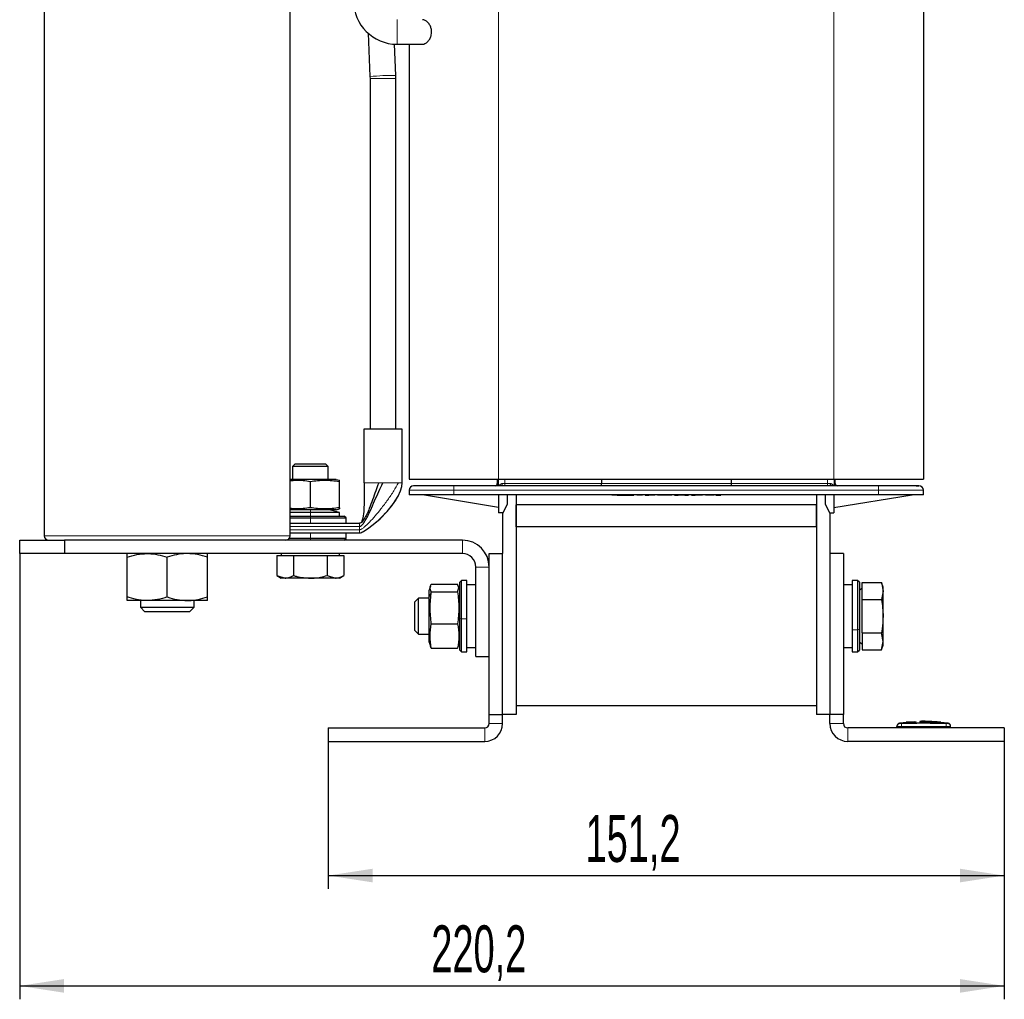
# Model space of a CAD drawing. Header units: millimetres. Extents: x 5 to 418, y 2 to 292.
# Tile 51 of 53: x 172 to 245, y 152 to 225. Entities that reach past the tile are written whole.
import ezdxf

# ---------------------------------------------------------------- set-up
doc = ezdxf.new("R2010")
doc.units = ezdxf.units.MM
doc.layers.add('SLD-0', color=7, linetype='Continuous')
doc.styles.add('SLDTEXTSTYLE0', font='TXT', dxfattribs={"width": 0.605})
doc.dimstyles.new('SLDDIMSTYLE0', dxfattribs={"dimtxt": 3.5, "dimasz": 3.302, "dimexe": 0, "dimexo": 0.0625, "dimgap": 0.875, "dimtad": 1, "dimlfac": 3, "dimrnd": 1e-09, "dimzin": 12, "dimdsep": 46, "dimtxsty": 'SLDTEXTSTYLE0', "dimsah": 1, "dimcen": 0.09, "dimadec": 0, "dimazin": 3, "dimtfac": 1, "dimtofl": 0, "dimtmove": 0, "dimatfit": 3, "dimfxl": 1, "dimfrac": 2, "dimtolj": 1, "dimtzin": 12, "dimarcsym": 0})

# ---------------------------------------------------------------- blocks, each defined once
blk = doc.blocks.new('_D_2')
at = {"layer": 'SLD-0', "color": 7}
for p, q in [((194.774, 171.038), (194.774, 160.038)), ((245.174, 171.038), (245.174, 160.038)), ((194.774, 161.038), (245.174, 161.038))]:
    blk.add_line(p, q, dxfattribs=at)
for points in [[(194.774, 161.038), (198.076, 160.53), (198.076, 161.546)], [(245.174, 161.038), (241.872, 161.546), (241.872, 160.53)]]:
    blk.add_solid(points, dxfattribs=at)
at = {"layer": 'SLD-0', "color": 7, "insert": (213.959, 165.55), "char_height": 3.5, "attachment_point": 1, "style": 'SLDTEXTSTYLE0'}
blk.add_mtext('151,2', dxfattribs=at)
blk = doc.blocks.new('_D_3')
at = {"layer": 'SLD-0', "color": 7}
for p, q in [((171.774, 185.038), (171.774, 151.813)), ((245.174, 171.038), (245.174, 151.813)), ((171.774, 152.813), (245.174, 152.813))]:
    blk.add_line(p, q, dxfattribs=at)
for points in [[(171.774, 152.813), (175.076, 152.305), (175.076, 153.321)], [(245.174, 152.813), (241.872, 153.321), (241.872, 152.305)]]:
    blk.add_solid(points, dxfattribs=at)
at = {"layer": 'SLD-0', "color": 7, "insert": (202.459, 157.325), "char_height": 3.5, "attachment_point": 1, "style": 'SLDTEXTSTYLE0'}
blk.add_mtext('220,2', dxfattribs=at)

msp = doc.modelspace()

# ---------------------------------------------------------------- linework, layer by layer
at = {"color": 7, "linetype": 'Continuous', "lineweight": 25}
for p, q in [((173.6077, 232.7047), (173.6077, 186.3714)), ((191.941, 186.3714), (191.941, 232.7047)), ((239.141, 227.7547), (239.141, 190.588)), ((197.7563, 223.8187), (197.888, 220.5927)), ((199.8197, 220.6716), (199.7243, 223.0099)), ((199.9077, 223.0047), (201.8012, 223.0047)), ((200.8077, 223.0047), (200.8077, 190.588)), ((197.888, 220.5927), (197.891, 220.4445)), ((197.891, 220.4445), (197.891, 194.3047)), ((199.8243, 220.4445), (199.8197, 220.6716)), ((199.8243, 194.3047), (199.8243, 220.4445)), ((197.441, 194.3047), (197.441, 190.3047)), ((200.2743, 194.3047), (197.441, 194.3047)), ((200.2743, 190.3047), (200.2743, 194.3047)), ((192.2743, 191.7047), (192.1077, 191.538)), ((194.6077, 191.7047), (192.2743, 191.7047)), ((194.7743, 191.538), (194.6077, 191.7047)), ((192.1077, 191.538), (192.1077, 190.5714)), ((194.7743, 191.538), (192.1077, 191.538)), ((194.7743, 190.5714), (194.7743, 191.538)), ((195.3743, 190.5714), (191.941, 190.5714)), ((193.441, 188.457), (193.441, 190.419)), ((195.3743, 190.5714), (195.6077, 190.5089)), ((195.6077, 190.419), (195.6077, 190.5089)), ((195.6077, 188.457), (195.6077, 190.419)), ((200.8077, 190.588), (207.4743, 190.588)), ((207.3743, 190.588), (207.3743, 190.2547)), ((207.4743, 190.588), (232.4743, 190.588)), ((215.141, 190.588), (215.141, 190.2547)), ((224.8077, 190.588), (224.8077, 190.2547)), ((232.4743, 190.588), (239.141, 190.588)), ((232.5743, 190.2547), (232.5743, 190.588)), ((200.8077, 189.7547), (200.8077, 189.4214)), ((204.141, 189.4214), (200.8077, 189.4214)), ((207.4743, 188.4714), (201.8077, 189.4214)), ((235.8077, 190.088), (204.141, 190.088)), ((235.8077, 189.4214), (204.141, 189.4214)), ((207.4743, 189.4214), (207.4743, 188.088)), ((208.141, 188.7547), (208.141, 189.4214)), ((208.7743, 189.4214), (208.7743, 173.038)), ((208.7743, 189.4214), (208.7743, 188.6714)), ((215.9127, 189.4214), (215.9127, 189.4047)), ((216.3236, 189.4047), (215.9127, 189.4047)), ((216.3236, 189.4214), (216.3236, 189.4047)), ((216.3236, 189.4047), (216.3908, 189.4047)), ((216.3908, 189.4047), (216.5924, 189.4047)), ((216.5924, 189.4047), (216.6884, 189.4047)), ((216.6884, 189.4047), (216.9236, 189.4047)), ((216.9236, 189.4047), (216.9908, 189.4047)), ((216.9908, 189.4047), (217.226, 189.4047)), ((217.226, 189.4047), (217.2913, 189.4047)), ((217.2913, 189.4047), (217.5601, 189.4047)), ((217.5601, 189.4047), (217.5601, 189.4214)), ((217.7752, 189.4214), (217.7752, 189.4047)), ((218.1915, 189.4047), (217.7752, 189.4047)), ((218.1915, 189.4214), (218.1915, 189.4047)), ((218.4065, 189.4214), (218.4065, 189.4047)), ((218.4065, 189.4047), (218.6753, 189.4047)), ((219.117, 189.4047), (218.6753, 189.4047)), ((219.117, 189.4214), (219.117, 189.4047)), ((219.332, 189.4214), (219.332, 189.4047)), ((219.7544, 189.4047), (219.332, 189.4047)), ((219.7544, 189.4214), (219.7544, 189.4047)), ((219.9618, 189.4047), (219.7544, 189.4047)), ((219.9618, 189.4214), (219.9618, 189.4047)), ((220.3842, 189.4047), (219.9618, 189.4047)), ((220.3842, 189.4214), (220.3842, 189.4047)), ((220.5993, 189.4214), (220.5993, 189.4047)), ((220.5993, 189.4047), (220.8681, 189.4047)), ((221.3673, 189.4047), (220.8681, 189.4047)), ((221.3673, 189.4047), (221.6362, 189.4047)), ((221.6362, 189.4047), (221.6362, 189.4214)), ((221.8512, 189.4214), (221.8512, 189.4047)), ((221.8512, 189.4047), (222.12, 189.4047)), ((222.673, 189.4047), (222.12, 189.4047)), ((222.673, 189.4214), (222.673, 189.4047)), ((222.8881, 189.4214), (222.8881, 189.4047)), ((223.3105, 189.4047), (222.8881, 189.4047)), ((223.3105, 189.4214), (223.3105, 189.4047)), ((223.5486, 189.4047), (223.3105, 189.4047)), ((223.5486, 189.4214), (223.5486, 189.4047)), ((223.6643, 189.4047), (223.6643, 189.4214)), ((223.6643, 189.4047), (223.6843, 189.4047)), ((223.6843, 189.4047), (223.6843, 189.4214)), ((223.6843, 189.4047), (223.7709, 189.4047)), ((223.7709, 189.4047), (223.7709, 189.4214)), ((223.7709, 189.4047), (223.8509, 189.4047)), ((223.8509, 189.4047), (223.8509, 189.4214)), ((223.8509, 189.4047), (223.9309, 189.4047)), ((223.9309, 189.4047), (223.9309, 189.4214)), ((223.9309, 189.4047), (224.0176, 189.4047)), ((224.0176, 189.4047), (224.0176, 189.4214)), ((224.0176, 189.4047), (224.0376, 189.4047)), ((224.0376, 189.4047), (224.0376, 189.4214)), ((231.1743, 189.4214), (231.1743, 173.038)), ((231.1743, 189.4214), (231.1743, 188.6714)), ((231.8077, 189.4214), (231.8077, 188.7547)), ((232.4743, 189.4214), (232.4743, 188.088)), ((232.4743, 188.4714), (238.3077, 189.4214)), ((239.141, 189.4214), (235.8077, 189.4214)), ((239.141, 189.4214), (239.141, 189.7547)), ((207.8077, 188.088), (208.141, 188.7547)), ((208.7743, 187.038), (208.7743, 188.6714)), ((231.1743, 188.6714), (208.7743, 188.6714)), ((231.1743, 187.038), (231.1743, 188.6714)), ((231.8077, 188.7547), (232.141, 188.088)), ((192.041, 188.3047), (191.941, 188.2786)), ((195.3743, 188.3047), (191.941, 188.3047)), ((193.441, 188.1047), (191.941, 188.1047)), ((195.6077, 188.1047), (193.441, 188.1047)), ((195.6077, 188.1047), (194.841, 188.3047)), ((195.3743, 188.3047), (195.6077, 188.3672)), ((195.6077, 188.457), (195.6077, 188.3674)), ((195.6077, 187.838), (195.6077, 188.1047)), ((207.8077, 188.088), (207.4743, 188.088)), ((207.7743, 188.088), (207.7743, 185.038)), ((232.141, 188.088), (232.4743, 188.088)), ((232.1743, 188.088), (232.1743, 185.038)), ((191.941, 187.838), (193.441, 187.838)), ((191.941, 187.7047), (193.441, 187.7047)), ((191.941, 187.3047), (192.0185, 187.3047)), ((192.0185, 187.3047), (193.441, 187.3047)), ((193.441, 187.838), (195.9743, 187.838)), ((193.441, 187.7047), (196.1077, 187.7047)), ((193.441, 187.3047), (194.8635, 187.3047)), ((194.8635, 187.3047), (197.1077, 187.3047)), ((196.1077, 187.7047), (195.9743, 187.838)), ((196.1077, 187.3047), (196.1077, 187.7047)), ((192.0185, 186.5714), (191.941, 186.5714)), ((193.441, 186.5714), (192.0185, 186.5714)), ((194.8635, 186.5714), (193.441, 186.5714)), ((197.1077, 186.5714), (194.8635, 186.5714)), ((196.1077, 186.1714), (196.1077, 186.5714)), ((231.1743, 187.038), (208.7743, 187.038)), ((208.7743, 187.038), (208.7743, 173.7047)), ((231.1743, 187.038), (231.1743, 173.7047)), ((171.7743, 185.038), (171.7743, 186.038)), ((171.7743, 186.038), (175.1077, 186.038)), ((175.1077, 186.038), (175.1077, 185.038)), ((204.7743, 186.038), (175.1077, 186.038)), ((193.441, 186.1714), (191.8743, 186.1714)), ((196.1077, 186.1714), (193.441, 186.1714)), ((195.9743, 186.038), (196.1077, 186.1714)), ((175.1077, 185.038), (171.7743, 185.038)), ((204.7743, 185.038), (175.1077, 185.038)), ((191.2743, 185.038), (191.2743, 184.9047)), ((195.6077, 184.9047), (195.6077, 185.038)), ((206.7743, 173.038), (206.7743, 185.038)), ((206.7743, 185.038), (207.7743, 185.038)), ((207.7743, 173.038), (207.7743, 185.038)), ((232.1743, 185.038), (232.1743, 173.038)), ((233.1743, 185.038), (232.1743, 185.038)), ((233.1743, 185.038), (233.1743, 173.038)), ((179.7743, 181.806), (179.7743, 184.7701)), ((182.7743, 181.806), (182.7743, 184.7701)), ((185.7743, 181.806), (185.7743, 184.7701)), ((190.9391, 184.9047), (190.9391, 183.3982)), ((190.9391, 184.9047), (191.5646, 184.9047)), ((191.5646, 184.9047), (192.1901, 184.9047)), ((192.1901, 184.9047), (192.1901, 183.3982)), ((192.1901, 184.9047), (193.441, 184.9047)), ((193.441, 184.9047), (194.6919, 184.9047)), ((194.6919, 184.9047), (194.6919, 183.3982)), ((194.6919, 184.9047), (195.3174, 184.9047)), ((195.3174, 184.9047), (195.9428, 184.9047)), ((195.9428, 184.9047), (195.9428, 183.3982)), ((205.7743, 177.3714), (205.7743, 184.038)), ((190.9391, 183.3982), (191.2743, 183.2047)), ((190.9391, 183.3982), (191.5646, 183.2047)), ((191.5646, 183.2047), (191.2743, 183.2047)), ((193.441, 183.2047), (191.5646, 183.2047)), ((195.3174, 183.2047), (193.441, 183.2047)), ((194.6919, 183.3982), (195.3174, 183.2047)), ((195.6077, 183.2047), (195.3174, 183.2047)), ((195.6077, 183.2047), (195.9428, 183.3982)), ((204.7077, 183.038), (204.5743, 182.9047)), ((204.5743, 180.1886), (204.5743, 182.9047)), ((205.1077, 183.038), (204.7077, 183.038)), ((204.7077, 180.179), (204.7077, 183.038)), ((205.1077, 180.179), (205.1077, 183.038)), ((234.241, 183.038), (233.841, 183.038)), ((233.841, 183.038), (233.841, 179.3499)), ((234.3743, 182.9047), (234.241, 183.038)), ((234.241, 183.038), (234.241, 179.3499)), ((234.3743, 182.9047), (234.3743, 179.401)), ((234.5743, 182.8732), (236.019, 182.8732)), ((234.5743, 181.6223), (234.5743, 182.8732)), ((236.141, 182.538), (236.019, 182.8732)), ((236.019, 182.8732), (236.141, 182.2478)), ((202.3871, 182.6012), (202.3077, 182.3047)), ((202.3077, 182.2543), (202.3077, 182.3047)), ((202.3077, 181.7826), (202.3077, 182.2543)), ((202.46, 182.7654), (204.422, 182.7654)), ((202.46, 182.1976), (204.422, 182.1976)), ((204.5118, 182.4815), (204.422, 182.7654)), ((204.422, 182.1976), (204.5118, 182.4815)), ((204.5743, 182.3047), (204.4956, 182.5986)), ((205.7743, 182.7047), (205.1077, 182.7047)), ((233.841, 182.7047), (233.1743, 182.7047)), ((234.5743, 182.4252), (234.3743, 182.3097)), ((236.141, 182.2478), (236.019, 181.6223)), ((236.141, 182.2478), (236.141, 182.538)), ((236.141, 180.3714), (236.141, 182.2478)), ((181.2743, 181.538), (179.7743, 181.538)), ((180.7743, 181.538), (180.7743, 181.038)), ((184.2743, 181.538), (181.2743, 181.538)), ((185.7743, 181.538), (184.2743, 181.538)), ((184.7743, 181.038), (184.7743, 181.538)), ((201.4967, 181.7047), (201.241, 181.449)), ((201.241, 179.2937), (201.241, 181.449)), ((202.3077, 181.7047), (201.4967, 181.7047)), ((201.4967, 179.038), (201.4967, 181.7047)), ((202.3077, 178.438), (202.3077, 181.7826)), ((234.5743, 181.6223), (236.019, 181.6223)), ((234.5743, 179.1204), (234.5743, 181.6223)), ((180.7743, 181.038), (181.1077, 180.7047)), ((180.7743, 181.038), (184.7743, 181.038)), ((184.441, 180.7047), (181.1077, 180.7047)), ((184.441, 180.7047), (184.7743, 181.038)), ((204.5743, 177.838), (204.5743, 180.1886)), ((204.7077, 177.7047), (204.7077, 180.179)), ((205.1077, 177.7047), (205.1077, 180.179)), ((236.141, 178.495), (236.141, 180.3714)), ((201.241, 179.2937), (201.4967, 179.038)), ((202.46, 179.8036), (204.422, 179.8036)), ((233.841, 179.3499), (233.841, 177.7047)), ((234.241, 179.3499), (234.241, 177.7047)), ((234.3743, 179.401), (234.3743, 177.838)), ((234.5743, 179.1204), (236.019, 179.1204)), ((234.5743, 179.1204), (234.5743, 177.8695)), ((236.141, 178.495), (236.019, 179.1204)), ((201.4967, 179.038), (202.3077, 179.038)), ((202.3077, 178.438), (202.3871, 178.1415)), ((204.4949, 178.1415), (204.5743, 178.438)), ((234.3743, 178.433), (234.5743, 178.3176)), ((236.019, 177.8695), (236.141, 178.495)), ((236.141, 178.2047), (236.141, 178.495)), ((202.46, 177.9773), (202.4065, 178.1467)), ((202.46, 177.9773), (204.422, 177.9773)), ((204.422, 177.9773), (204.4756, 178.1467)), ((204.5743, 177.838), (204.7077, 177.7047)), ((204.7077, 177.7047), (205.1077, 177.7047)), ((205.1077, 178.038), (205.7743, 178.038)), ((233.1743, 178.038), (233.841, 178.038)), ((233.841, 177.7047), (234.241, 177.7047)), ((234.241, 177.7047), (234.3743, 177.838)), ((234.5743, 177.8695), (236.019, 177.8695)), ((236.019, 177.8695), (236.141, 178.2047)), ((205.7743, 177.3714), (206.7743, 177.3714)), ((208.7743, 173.7047), (231.1743, 173.7047)), ((206.7743, 173.038), (207.7743, 173.038)), ((206.7743, 172.3714), (206.7743, 173.038)), ((207.7743, 172.3714), (207.7743, 173.038)), ((208.7743, 173.038), (207.7743, 173.038)), ((232.1743, 173.038), (231.1743, 173.038)), ((233.1743, 173.038), (232.1743, 173.038)), ((232.1743, 172.3714), (232.1743, 173.038)), ((233.1743, 172.3714), (233.1743, 173.038)), ((238.4842, 172.504), (237.8655, 172.4665)), ((238.5932, 172.4969), (237.9606, 172.4672)), ((238.8602, 172.4955), (240.2973, 172.4756)), ((240.4348, 172.4718), (239.8169, 172.5068)), ((194.7743, 172.038), (206.441, 172.038)), ((194.7743, 172.038), (194.7743, 171.038)), ((245.1743, 172.038), (233.5077, 172.038)), ((237.1743, 172.038), (237.1743, 172.142)), ((237.8822, 172.4372), (237.355, 172.3961)), ((238.5922, 172.4516), (237.8813, 172.4223)), ((237.8813, 172.4437), (238.5922, 172.4516)), ((237.8813, 172.4437), (237.8813, 172.437)), ((237.8813, 172.3996), (237.8813, 172.3929)), ((239.0927, 172.4593), (240.4191, 172.4469)), ((240.4191, 172.4249), (239.0927, 172.4593)), ((240.4191, 172.4402), (239.4955, 172.4488)), ((240.9937, 172.3961), (240.418, 172.4409)), ((240.4191, 172.4469), (240.4191, 172.4402)), ((240.4191, 172.4008), (240.4191, 172.3941)), ((241.1743, 172.038), (241.1743, 172.142)), ((245.1743, 172.038), (245.1743, 171.038)), ((194.7743, 171.038), (206.441, 171.038)), ((245.1743, 171.038), (233.5077, 171.038))]:
    msp.add_line(p, q, dxfattribs=at)
at = {"color": 7, "linetype": 'Continuous', "lineweight": 18}
for p, q in [((207.4743, 227.7547), (207.4743, 190.588)), ((232.4743, 227.7547), (232.4743, 190.588)), ((199.9077, 223.9214), (199.9077, 224.838)), ((199.9077, 223.0047), (199.9077, 223.9214)), ((197.891, 220.4445), (199.8243, 220.4445)), ((197.441, 190.3047), (197.4989, 190.3047)), ((198.5382, 190.3047), (198.8577, 190.3047)), ((200.0038, 190.3047), (200.0632, 190.3047)), ((207.3743, 190.2547), (207.4478, 190.2547)), ((207.4478, 190.2547), (207.462, 190.1093)), ((207.462, 190.588), (207.462, 190.1093)), ((207.7459, 190.2547), (207.951, 190.2547)), ((207.951, 190.2547), (207.951, 190.588)), ((207.951, 190.2547), (215.141, 190.2547)), ((215.141, 190.2547), (224.8077, 190.2547)), ((224.8077, 190.2547), (231.9977, 190.2547)), ((231.9977, 190.588), (231.9977, 190.2547)), ((231.9977, 190.2547), (232.2027, 190.2547)), ((232.4866, 190.588), (232.4866, 190.1093)), ((232.4866, 190.1093), (232.5009, 190.2547)), ((232.5009, 190.2547), (232.5743, 190.2547)), ((204.141, 189.7547), (200.8077, 189.7547)), ((204.141, 189.7547), (204.141, 190.088)), ((204.141, 189.7547), (235.8077, 189.7547)), ((204.141, 189.4214), (204.141, 189.7547)), ((216.3908, 189.4214), (216.3908, 189.4047)), ((216.5924, 189.4047), (216.5924, 189.4214)), ((216.6884, 189.4214), (216.6884, 189.4047)), ((216.9236, 189.4047), (216.9236, 189.4214)), ((216.9908, 189.4214), (216.9908, 189.4047)), ((217.226, 189.4047), (217.226, 189.4214)), ((217.2913, 189.4214), (217.2913, 189.4047)), ((218.6753, 189.4047), (218.6753, 189.4214)), ((220.8681, 189.4047), (220.8681, 189.4214)), ((221.3673, 189.4214), (221.3673, 189.4047)), ((222.12, 189.4047), (222.12, 189.4214)), ((235.8077, 189.7547), (235.8077, 190.088)), ((239.141, 189.7547), (235.8077, 189.7547)), ((235.8077, 189.7547), (235.8077, 189.4214)), ((193.441, 188.3047), (193.441, 188.1047)), ((193.441, 188.1047), (193.441, 187.838)), ((193.441, 187.838), (193.441, 187.7047)), ((193.441, 187.3047), (193.441, 187.7047)), ((191.941, 187.0603), (197.1077, 187.0603)), ((191.941, 186.8158), (197.1077, 186.8158)), ((193.441, 186.5714), (193.441, 186.1714)), ((197.1077, 186.8158), (197.1077, 187.0603)), ((173.6077, 186.3714), (182.7743, 186.3714)), ((182.7743, 186.3714), (191.941, 186.3714)), ((193.441, 186.038), (193.441, 186.1714)), ((204.7743, 185.038), (204.7743, 186.038)), ((206.7743, 184.038), (205.7743, 184.038)), ((202.3077, 181.7826), (202.46, 182.1976)), ((204.5743, 182.2543), (204.5118, 182.4815)), ((204.5743, 180.1886), (204.7077, 180.179)), ((205.1077, 180.179), (204.7077, 180.179)), ((233.841, 179.3499), (234.241, 179.3499)), ((234.3743, 179.401), (234.241, 179.3499)), ((206.441, 171.038), (206.441, 172.038)), ((206.7743, 172.3714), (207.7743, 172.3714)), ((232.1743, 172.3714), (233.1743, 172.3714)), ((233.5077, 172.038), (233.5077, 171.038)), ((237.5049, 172.3753), (237.5077, 172.142)), ((237.5077, 172.038), (237.5077, 172.142)), ((240.8437, 172.3753), (240.841, 172.142)), ((240.841, 172.038), (240.841, 172.142)), ((240.945, 172.3753), (240.9721, 172.399))]:
    msp.add_line(p, q, dxfattribs=at)
at = {"color": 7, "linetype": 'Continuous', "lineweight": 25, "flags": 128}
msp.add_lwpolyline([(197.1722, 186.5822), (197.1704, 186.5817), (197.1995, 186.5908), (197.2787, 186.6228), (197.3457, 186.6556), (197.4372, 186.706), (197.4937, 186.7396), (197.5583, 186.7799), (197.7136, 186.8838), (198.1247, 187.1943), (198.6355, 187.6402), (199.1726, 188.1872), (199.6462, 188.7708), (199.9827, 189.306), (200.168, 189.7254), (200.2511, 190.0432), (200.2743, 190.3047), (200.2743, 190.3047)], dxfattribs=at)
at = {"color": 7, "linetype": 'Continuous', "lineweight": 18, "flags": 128}
for points in [[(207.4603, 190.088), (207.4609, 190.0926), (207.462, 190.1093)], [(207.6739, 190.088), (207.688, 190.0912), (207.7015, 190.1007), (207.7139, 190.1161), (207.7248, 190.1369), (207.7338, 190.1621), (207.7404, 190.1909), (207.7445, 190.2222), (207.7459, 190.2547)], [(232.2027, 190.2547), (232.2041, 190.2222), (232.2082, 190.1909), (232.2149, 190.1621), (232.2238, 190.1369), (232.2347, 190.1161), (232.2472, 190.1007), (232.2607, 190.0912), (232.2747, 190.088)], [(232.4866, 190.1093), (232.4877, 190.0926), (232.4884, 190.088)]]:
    msp.add_lwpolyline(points, dxfattribs=at)
at = {"color": 7, "linetype": 'Continuous', "lineweight": 25}
for centre, radius, start, end in [((199.9077, 226.2547), 3.25, 180, 270), ((207.2077, 190.2547), 0.1667, 270, 0), ((232.741, 190.2547), 0.1667, 180, 270), ((201.141, 189.7547), 0.3333, 90, 180), ((238.8077, 189.7547), 0.3333, 0, 90), ((173.941, 186.3714), 0.3333, 180, 270), ((191.6077, 186.3714), 0.3333, 270, 0), ((204.7743, 184.038), 2, 0, 90), ((204.7743, 184.038), 1, 0, 90), ((206.441, 172.3714), 1.3333, 270, 0), ((206.441, 172.3714), 0.3333, 270, 0), ((233.5077, 172.3714), 1.3333, 180, 270), ((233.5077, 172.3714), 0.3333, 180, 270), ((237.4077, 172.1678), 0.2333, 97.642337, 180), ((240.941, 172.1678), 0.2333, 360, 82.373112)]:
    msp.add_arc(centre, radius, start, end, dxfattribs=at)
at = {"color": 7, "linetype": 'Continuous', "lineweight": 18}
for centre, radius, start, end in [((199.4646, 205.6632), 15.0126, 88.644677, 96.028382), ((207.2811, 190.2547), 0.1666, 270.007482, 0.00748), ((206.0311, 190.2131), 1.9203, 356.267138, 1.242722), ((233.9175, 190.2131), 1.9203, 178.757278, 183.732862), ((232.6675, 190.2547), 0.1666, 179.99252, 269.992518), ((237.4076, 172.142), 0.2333, 90.989679, 179.997938), ((240.941, 172.142), 0.2333, 0.002064, 89.009565)]:
    msp.add_arc(centre, radius, start, end, dxfattribs=at)
at = {"color": 7, "linetype": 'Continuous', "lineweight": 25}
for centre, start_param, end_param in [((215.1392, 190.2547), 3.1415927, 4.712389), ((224.8095, 190.2547), 1.5707963, 3.1415927)]:
    msp.add_ellipse(centre, major_axis=(0, 0.1667), ratio=0.0108683, start_param=start_param, end_param=end_param, dxfattribs=at)
for points, knots in [([(202.4806, 223.9214), (202.4742, 224.0071), (202.4614, 224.1783), (202.3606, 224.4302), (202.2065, 224.6441), (202.0047, 224.806), (201.8707, 224.8233), (201.801, 224.8322)], [0, 0, 0, 0, 0.1593255, 0.3179194, 0.5365865, 0.7591802, 1, 1, 1, 1]), ([(201.8012, 223.0109), (201.8622, 223.0174), (201.9999, 223.032), (202.207, 223.1953), (202.3707, 223.4307), (202.4647, 223.6799), (202.4756, 223.8456), (202.4806, 223.9214)], [0, 0, 0, 0, 0.2120057, 0.479074, 0.6917559, 0.859171, 1, 1, 1, 1]), ([(191.941, 190.4743), (192.0799, 190.489), (192.5799, 190.542), (193.0799, 190.4706), (193.441, 190.419)], [0, 0, 0, 0, 0.2777704, 1, 1, 1, 1]), ([(193.441, 190.419), (193.8021, 190.4639), (194.5243, 190.5538), (195.2465, 190.4639), (195.6077, 190.419)], [0, 0, 0, 0, 0.4999949, 1, 1, 1, 1]), ([(197.4416, 190.3047), (197.4547, 189.5995), (197.4719, 188.6721), (197.3846, 187.6944), (197.2739, 187.4299), (197.2263, 187.3588), (197.1781, 187.3209), (197.1378, 187.3065), (197.1177, 187.3053), (197.1077, 187.3047)], [0, 0, 0, 0, 0.6834896, 0.8988382, 0.9325408, 0.9592069, 0.9806398, 0.9903634, 1, 1, 1, 1]), ([(197.1077, 187.0603), (197.127, 187.0627), (197.1695, 187.0681), (197.2294, 187.104), (197.3498, 187.2062), (197.5096, 187.4393), (197.7128, 187.811), (197.9562, 188.3298), (198.2312, 188.9571), (198.5263, 189.6443), (198.7519, 190.0939), (198.8577, 190.3047)], [0, 0, 0, 0, 0.01487924, 0.0325481, 0.054008, 0.14240616, 0.2626605, 0.40546694, 0.61323396, 0.81871395, 1, 1, 1, 1]), ([(198.5382, 190.3047), (198.4645, 190.1068), (198.307, 189.6844), (198.0826, 189.0473), (197.8645, 188.469), (197.6614, 187.9921), (197.4848, 187.6505), (197.3392, 187.4369), (197.2261, 187.3442), (197.1679, 187.3116), (197.1268, 187.3069), (197.1077, 187.3047)], [0, 0, 0, 0, 0.1795622, 0.3833626, 0.5901262, 0.7327213, 0.8532939, 0.9428217, 0.9650165, 0.9837174, 1, 1, 1, 1]), ([(204.141, 190.088), (203.7636, 190.088), (203.1831, 190.088), (202.4846, 190.088), (202.004, 190.088), (201.6168, 190.088), (201.2427, 190.088), (201.1811, 190.088), (201.141, 190.088)], [0, 0, 0, 0, 0.2394568, 0.3683607, 0.5, 0.6316393, 0.7605432, 1, 1, 1, 1]), ([(238.8077, 190.088), (238.7676, 190.088), (238.7059, 190.088), (238.3318, 190.088), (237.9447, 190.088), (237.464, 190.088), (236.7656, 190.088), (236.185, 190.088), (235.8077, 190.088)], [0, 0, 0, 0, 0.23945684, 0.36836066, 0.5, 0.63163934, 0.76054316, 1, 1, 1, 1]), ([(238.5976, 190.088), (238.6026, 190.088), (238.643, 190.088), (238.7008, 190.088), (238.7854, 190.088), (238.7989, 190.088), (238.8077, 190.088)], [0, 0, 0, 0, 0.03536426, 0.28654184, 0.53804962, 1, 1, 1, 1]), ([(238.5976, 190.088), (238.6026, 190.088), (238.643, 190.088), (238.7008, 190.088), (238.7854, 190.088), (238.7989, 190.088), (238.8077, 190.088)], [0, 0, 0, 0, 0.0353643, 0.2865418, 0.5380496, 1, 1, 1, 1]), ([(238.5976, 190.088), (238.6026, 190.088), (238.643, 190.088), (238.7008, 190.088), (238.7854, 190.088), (238.7989, 190.088), (238.8077, 190.088)], [0, 0, 0, 0, 0.0353643, 0.2865418, 0.5380496, 1, 1, 1, 1]), ([(238.5976, 190.088), (238.6026, 190.088), (238.643, 190.088), (238.7008, 190.088), (238.7854, 190.088), (238.7989, 190.088), (238.8077, 190.088)], [0, 0, 0, 0, 0.0353643, 0.2865418, 0.5380496, 1, 1, 1, 1]), ([(193.441, 188.457), (193.0799, 188.4055), (192.5799, 188.3341), (192.0799, 188.3871), (191.941, 188.4018)], [0, 0, 0, 0, 0.7222148, 1, 1, 1, 1]), ([(195.6077, 188.457), (195.2465, 188.4121), (194.5243, 188.3223), (193.8021, 188.4121), (193.441, 188.457)], [0, 0, 0, 0, 0.4999949, 1, 1, 1, 1]), ([(179.7743, 184.7701), (180.0179, 184.845), (180.5096, 184.9961), (181.0179, 185.024), (181.2743, 185.038)], [0, 0, 0, 0, 0.495458, 1, 1, 1, 1]), ([(179.7743, 184.7701), (179.7743, 184.8047), (179.7743, 184.9625), (179.7743, 185.0049), (179.7743, 185.038)], [0, 0, 0, 0, 0.2189524, 1, 1, 1, 1]), ([(181.2743, 185.038), (181.3099, 185.0377), (181.5791, 185.0353), (182.0868, 184.9768), (182.5438, 184.8394), (182.7743, 184.7701)], [0, 0, 0, 0, 0.07009, 0.5307844, 1, 1, 1, 1]), ([(184.2743, 185.038), (184.2388, 185.0377), (183.9695, 185.0353), (183.4619, 184.9768), (183.0049, 184.8394), (182.7743, 184.7701)], [0, 0, 0, 0, 0.07009, 0.5307844, 1, 1, 1, 1]), ([(185.7743, 184.7701), (185.5307, 184.845), (185.039, 184.9961), (184.5308, 185.024), (184.2743, 185.038)], [0, 0, 0, 0, 0.495458, 1, 1, 1, 1]), ([(185.7743, 184.7701), (185.7743, 184.8047), (185.7743, 184.9625), (185.7743, 185.0049), (185.7743, 185.038)], [0, 0, 0, 0, 0.2189524, 1, 1, 1, 1]), ([(191.5646, 183.2047), (191.5794, 183.2049), (191.7906, 183.2077), (191.9976, 183.3064), (192.1901, 183.3982)], [0, 0, 0, 0, 0.0702148, 1, 1, 1, 1]), ([(192.1901, 183.3982), (192.2714, 183.3754), (192.6786, 183.2611), (193.1021, 183.2298), (193.441, 183.2047)], [0, 0, 0, 0, 0.1997433, 1, 1, 1, 1]), ([(193.441, 183.2047), (193.5354, 183.2067), (193.9586, 183.2155), (194.3713, 183.3183), (194.6919, 183.3982)], [0, 0, 0, 0, 0.22301872, 1, 1, 1, 1]), ([(195.3174, 183.2047), (195.3322, 183.2049), (195.5434, 183.2077), (195.7504, 183.3064), (195.9428, 183.3982)], [0, 0, 0, 0, 0.0702148, 1, 1, 1, 1]), ([(202.46, 182.1976), (202.415, 182.2924), (202.3253, 182.4817), (202.4151, 182.6709), (202.46, 182.7654)], [0, 0, 0, 0, 0.5008729, 1, 1, 1, 1]), ([(202.46, 179.8036), (202.4151, 180.2026), (202.3253, 181.0006), (202.4151, 181.7986), (202.46, 182.1976)], [0, 0, 0, 0, 0.4999949, 1, 1, 1, 1]), ([(204.422, 182.1976), (204.4669, 181.7986), (204.5567, 181.0006), (204.4669, 180.2026), (204.422, 179.8036)], [0, 0, 0, 0, 0.4999949, 1, 1, 1, 1]), ([(181.2743, 181.538), (181.2388, 181.5384), (180.9695, 181.5408), (180.4619, 181.5993), (180.0049, 181.7367), (179.7743, 181.806)], [0, 0, 0, 0, 0.07009, 0.5307844, 1, 1, 1, 1]), ([(179.7743, 181.538), (179.7743, 181.5711), (179.7743, 181.6135), (179.7743, 181.7714), (179.7743, 181.806)], [0, 0, 0, 0, 0.7810476, 1, 1, 1, 1]), ([(182.7743, 181.806), (182.5307, 181.7311), (182.039, 181.5799), (181.5308, 181.5521), (181.2743, 181.538)], [0, 0, 0, 0, 0.495458, 1, 1, 1, 1]), ([(182.7743, 181.806), (183.0179, 181.7311), (183.5096, 181.5799), (184.0179, 181.5521), (184.2743, 181.538)], [0, 0, 0, 0, 0.495458, 1, 1, 1, 1]), ([(184.2743, 181.538), (184.3099, 181.5384), (184.5791, 181.5408), (185.0868, 181.5993), (185.5438, 181.7367), (185.7743, 181.806)], [0, 0, 0, 0, 0.07009, 0.5307844, 1, 1, 1, 1]), ([(185.7743, 181.538), (185.7743, 181.5711), (185.7743, 181.6135), (185.7743, 181.7714), (185.7743, 181.806)], [0, 0, 0, 0, 0.78104759, 1, 1, 1, 1]), ([(236.019, 181.6223), (236.0213, 181.6093), (236.0961, 181.197), (236.1189, 180.7776), (236.141, 180.3714)], [0, 0, 0, 0, 0.03148504, 1, 1, 1, 1]), ([(236.141, 180.3714), (236.1273, 180.0546), (236.1092, 179.635), (236.0368, 179.2218), (236.019, 179.1204)], [0, 0, 0, 0, 0.7546767, 1, 1, 1, 1]), ([(202.46, 177.9773), (202.4151, 178.2817), (202.3253, 178.8905), (202.4151, 179.4992), (202.46, 179.8036)], [0, 0, 0, 0, 0.4999949, 1, 1, 1, 1]), ([(204.422, 179.8036), (204.4669, 179.4992), (204.5567, 178.8905), (204.4669, 178.2817), (204.422, 177.9773)], [0, 0, 0, 0, 0.4999949, 1, 1, 1, 1]), ([(239.3924, 172.5308), (239.3116, 172.5375), (239.1369, 172.5522), (238.9622, 172.536), (238.8683, 172.5274)], [0, 0, 0, 0, 0.46211701, 1, 1, 1, 1]), ([(240.2973, 172.4756), (239.9504, 172.5071), (239.5347, 172.5449), (239.1189, 172.5221), (239.0502, 172.5183)], [0, 0, 0, 0, 0.8346286, 1, 1, 1, 1]), ([(237.8813, 172.3996), (238.2284, 172.4073), (239.0742, 172.426), (239.9202, 172.4101), (240.4191, 172.4008)], [0, 0, 0, 0, 0.4103295, 1, 1, 1, 1]), ([(240.4191, 172.3941), (240.0722, 172.4015), (239.2263, 172.4194), (238.3803, 172.4027), (237.8813, 172.3929)], [0, 0, 0, 0, 0.4100764, 1, 1, 1, 1])]:
    msp.add_open_spline(points, degree=3, knots=knots, dxfattribs=at)
at = {"color": 7, "linetype": 'Continuous', "lineweight": 18}
for points, knots in [([(197.1077, 186.8158), (197.1239, 186.8175), (197.1603, 186.8214), (197.2168, 186.8452), (197.321, 186.9018), (197.5461, 187.0743), (197.876, 187.3982), (198.2876, 187.8576), (198.7421, 188.4135), (199.2102, 189.0393), (199.6581, 189.6885), (199.8932, 190.1076), (200.0038, 190.3047)], [0, 0, 0, 0, 0.0099353, 0.0223396, 0.0374426, 0.0836581, 0.1992944, 0.330266, 0.4778135, 0.6621128, 0.841096, 1, 1, 1, 1]), ([(200.2743, 190.3047), (200.2305, 190.0465), (200.1367, 189.4933), (199.5308, 188.5756), (198.8176, 187.7881), (198.0969, 187.1637), (197.6539, 186.833), (197.3532, 186.653), (197.1871, 186.5819), (197.1309, 186.5745), (197.1077, 186.5714)], [0, 0, 0, 0, 0.1629584, 0.3491352, 0.6533704, 0.7897628, 0.901024, 0.9694974, 0.9874009, 1, 1, 1, 1]), ([(207.462, 190.1093), (207.4634, 190.0999), (207.4655, 190.0857), (207.4756, 190.0829), (207.4957, 190.0939), (207.5392, 190.1531), (207.6081, 190.2159), (207.6816, 190.2494), (207.7252, 190.253), (207.7459, 190.2547)], [0, 0, 0, 0, 0.1249232, 0.1872242, 0.2507139, 0.5000735, 0.7492138, 0.880825, 1, 1, 1, 1]), ([(232.2027, 190.2547), (232.2235, 190.253), (232.2671, 190.2494), (232.3222, 190.2243), (232.3688, 190.1902), (232.419, 190.1401), (232.4532, 190.0937), (232.4731, 190.0829), (232.4832, 190.0858), (232.4853, 190.0999), (232.4866, 190.1093)], [0, 0, 0, 0, 0.1192262, 0.2509401, 0.3751926, 0.5005601, 0.7503254, 0.8135637, 0.8757364, 1, 1, 1, 1]), ([(197.1708, 186.5837), (197.1768, 186.5848), (197.2226, 186.5931), (197.2846, 186.6244), (197.3374, 186.6554), (197.3566, 186.6667)], [0, 0, 0, 0, 0.0873555, 0.6679168, 1, 1, 1, 1]), ([(237.5077, 172.142), (237.4702, 172.1419), (237.3952, 172.1417), (237.2954, 172.1415), (237.22, 172.1416), (237.18, 172.1417), (237.1759, 172.1419), (237.1743, 172.142)], [0, 0, 0, 0, 0.21467278, 0.42935247, 0.64402667, 0.85869575, 1, 1, 1, 1]), ([(237.3766, 172.399), (237.3766, 172.399), (237.3676, 172.4069), (237.3856, 172.3911), (237.4036, 172.3753)], [0, 0, 0, 0, 0.0000741, 1, 1, 1, 1]), ([(237.4036, 172.3753), (237.4042, 172.3752), (237.4056, 172.375), (237.418, 172.3749), (237.4409, 172.3748), (237.471, 172.375), (237.4936, 172.3752), (237.5049, 172.3753)], [0, 0, 0, 0, 0.140567, 0.3553278, 0.5708439, 0.7860438, 1, 1, 1, 1]), ([(237.5049, 172.3753), (237.8838, 172.3789), (238.6418, 172.3861), (239.7548, 172.3858), (240.4888, 172.3787), (240.8437, 172.3753)], [0, 0, 0, 0, 0.34049866, 0.68104892, 1, 1, 1, 1]), ([(240.841, 172.142), (240.4866, 172.1456), (239.7538, 172.1529), (238.6427, 172.1533), (237.886, 172.1458), (237.5077, 172.142)], [0, 0, 0, 0, 0.3189779, 0.6594764, 1, 1, 1, 1]), ([(241.1743, 172.142), (241.1706, 172.1419), (241.1633, 172.1417), (241.1058, 172.1416), (241.0212, 172.1416), (240.9275, 172.1417), (240.8656, 172.1419), (240.841, 172.142)], [0, 0, 0, 0, 0.2146723, 0.429352, 0.6440261, 0.8586954, 1, 1, 1, 1]), ([(240.8437, 172.3753), (240.8511, 172.3752), (240.8698, 172.375), (240.8981, 172.3749), (240.9237, 172.3748), (240.9413, 172.375), (240.9438, 172.3752), (240.945, 172.3753)], [0, 0, 0, 0, 0.1406569, 0.35550383, 0.57103286, 0.78617163, 1, 1, 1, 1])]:
    msp.add_open_spline(points, degree=3, knots=knots, dxfattribs=at)
for points in [[(197.4989, 190.3047), (197.5433, 190.3047), (197.6322, 190.3047), (197.8762, 190.3047), (198.1799, 190.3047), (198.4187, 190.3047), (198.5382, 190.3047)], [(198.8577, 190.3047), (198.969, 190.3047), (199.1916, 190.3047), (199.506, 190.3047), (199.7891, 190.3047), (199.9322, 190.3047), (200.0038, 190.3047)], [(200.0632, 190.3047), (200.1243, 190.3047), (200.2464, 190.3047), (200.265, 190.3047), (200.2743, 190.3047)], [(197.1077, 187.1772), (197.1077, 187.1956), (197.1077, 187.2323), (197.1077, 187.2726), (197.1077, 187.2996), (197.1077, 187.303), (197.1077, 187.3047)], [(197.1077, 187.0603), (197.1077, 187.0807), (197.1077, 187.1215), (197.1077, 187.1587), (197.1077, 187.1772)], [(197.1077, 186.5714), (197.1077, 186.575), (197.1077, 186.5824), (197.1077, 186.6389), (197.1077, 186.7197), (197.1077, 186.7838), (197.1077, 186.8158)]]:
    msp.add_open_spline(points, degree=3, dxfattribs=at)

# ---------------------------------------------------------------- dimensions: what is measured, and where the dimension line sits
at = {"layer": 'SLD-0', "color": 7}
for base, p1, picture, middle in [((245.1743, 152.8134), (171.7743, 185.038), '_D_3', (208.4743, 152.8134)), ((245.1743, 161.038), (194.7743, 171.038), '_D_2', (219.9743, 161.038))]:
    dim = msp.add_linear_dim(base=base, p1=p1, p2=(245.1743, 171.038), dimstyle='SLDDIMSTYLE0', dxfattribs=at)
    dim.commit()
    dim.dimension.update_dxf_attribs({"geometry": picture, "text_midpoint": middle, "dimtype": 160})

doc.saveas('drawing.dxf')
